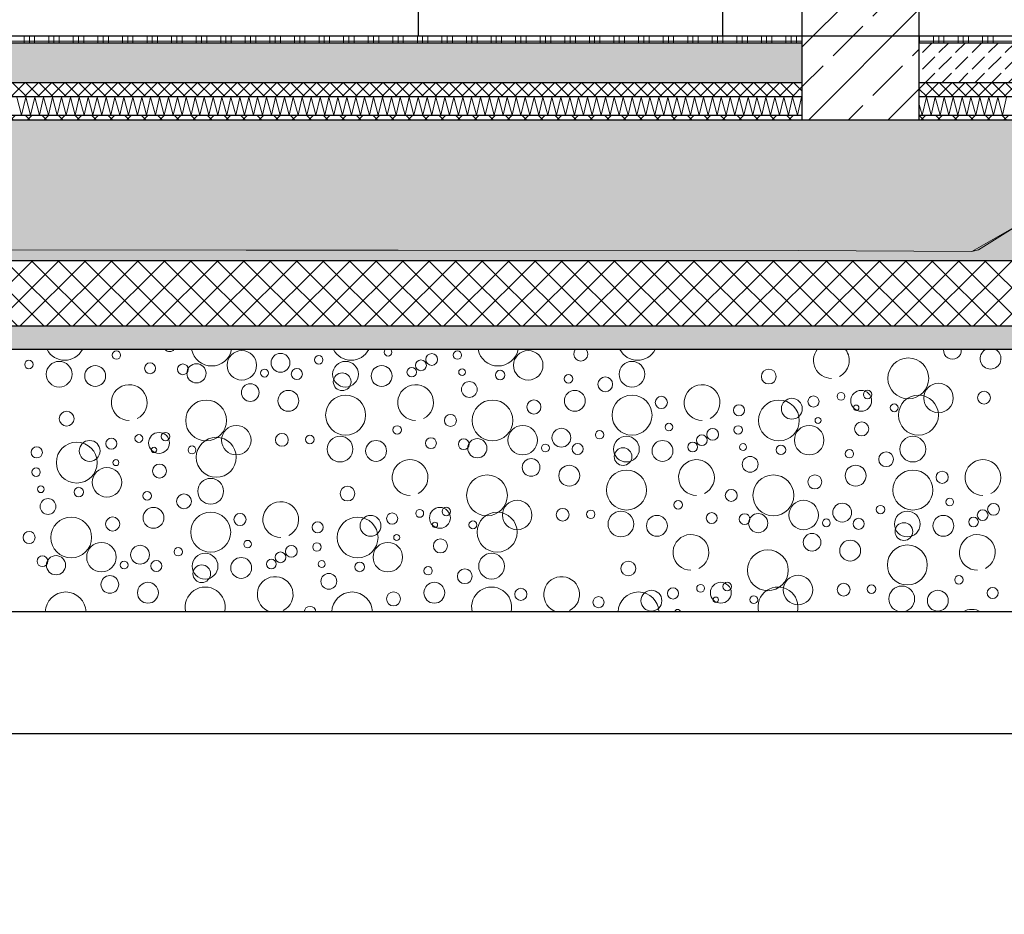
# Model space of a CAD drawing. Header units: metres. Extents: x -12 to 62.3, y -22.2 to 2.8.
# Tile 18 of 214: x 10.7 to 12.8, y -12.1 to -10.1. Entities that reach past the tile are written whole.
import ezdxf

# ---------------------------------------------------------------- set-up
doc = ezdxf.new("R2010")
doc.units = ezdxf.units.M
doc.header["$LTSCALE"] = 20
doc.header["$MEASUREMENT"] = 0
doc.linetypes.add('Strichlinie', pattern=[0.2, 0.15, -0.05])
doc.linetypes.add('Strichlinie_ lang', pattern=[0.529167, 0.3175, -0.211667])
doc.layers.get('0').update_dxf_attribs({"color": 8, "lineweight": 9})
doc.layers.get('Defpoints').update_dxf_attribs({"color": 8, "lineweight": 9})
for name, color, linetype in [('Neubau__ GHIW - druckfeste Dämmung u BP', 8, 'Continuous'), ('Neubau_A - Bodenaustausch', 8, 'Continuous'), ('Neubau_A - Sauberkeitsschicht', 8, 'Continuous'), ('Neubau_A-Bodenplatte', 8, 'Continuous'), ('Neubau_A-STB Wände', 8, 'Continuous'), ('Neubau_A-TB Wände', 8, 'Continuous'), ('Neubau_B-Bodenaufbau', 8, 'Continuous'), ('Neubau_T-Bemaßung', 8, 'Continuous')]:
    doc.layers.add(name, color=color, linetype=linetype)
doc.layers.add('S-Linien _ Schraffuren.2D', color=8, linetype='Continuous', lineweight=9)
doc.styles.add('ERSTELLTER_STIL_2', font='arial.ttf')
doc.dimstyles.new('ERSTELLTER_STIL__1', dxfattribs={"dimtxt": 0.0875, "dimasz": 0.059375, "dimexe": 0.18, "dimexo": 0.0625, "dimgap": 0, "dimtad": 1, "dimzin": 0, "dimdsep": 46, "dimtxsty": 'ERSTELLTER_STIL_2', "dimblk": 'ARROWHEAD_6', "dimblk1": 'ARROWHEAD_6', "dimblk2": 'ARROWHEAD_6', "dimcen": 0.09, "dimclrd": 7, "dimclre": 7, "dimclrt": 7, "dimazin": 0, "dimtfac": 1, "dimtdec": 4, "dimtmove": 0, "dimatfit": 3, "dimfxl": 1, "dimtolj": 1, "dimtzin": 0, "dimarcsym": 0})
pattern_1 = [(45, (2952.9134, -10.175), (-0.0848528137, 0.0848528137), []), (45, (2952.87097, -10.13257), (-0.0848528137, 0.0848528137), [0.09, -0.03])]
pattern_2 = [(45, (2952.9134, -10.175), (-0.01767766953, 0.01767766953), []), (135, (2952.9134, -10.175), (0.01767766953, 0.01767766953), [])]
pattern_3 = [(45, (2952.9134, -10.175), (-0.0353553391, 0.0353553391), [0.0375, -0.0125]), (45, (2952.9134, -10.139645), (-0.0353553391, 0.0353553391), [0.0375, -0.0125])]
pattern_4 = [(45, (2952.9134, -10.175), (-0.01414213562, 0.01414213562), []), (135, (2952.9134, -10.175), (0.01414213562, 0.01414213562), [])]

# ---------------------------------------------------------------- blocks, each defined once
blk = doc.blocks.new('*X380', base_point=(-18420.1572, 0))
at = {"layer": 'Neubau_A - Bodenaustausch', "color": 253, "linetype": 'Continuous', "lineweight": 9, "true_color": 0x9f9f9f}
for centre, radius in [((-21362.1352, -0.6816), 0.00908), ((-21361.8671, -0.7034), 0.0315), ((-21361.4067, -0.6816), 0.00908), ((-21361.2553, -0.7034), 0.0315), ((-21362.3219, -0.7018), 0.00908), ((-21361.7846, -0.6981), 0.0201), ((-21361.7029, -0.6917), 0.00908), ((-21361.4845, -0.7036), 0.0115), ((-21361.4614, -0.691), 0.0126), ((-21360.4434, -0.7313), 0.0436), ((-21362.2574, -0.7225), 0.0275), ((-21362.1804, -0.7263), 0.0223), ((-21362.0632, -0.7098), 0.0117), ((-21361.9931, -0.712), 0.0115), ((-21361.9641, -0.7206), 0.0205), ((-21361.8186, -0.7201), 0.00837), ((-21361.7496, -0.7221), 0.0118), ((-21361.6456, -0.7225), 0.0275), ((-21361.5685, -0.7263), 0.0223), ((-21361.5041, -0.7181), 0.0103), ((-21361.3965, -0.7181), 0.00732), ((-21361.3154, -0.7242), 0.0101), ((-21361.0337, -0.7225), 0.0275), ((-21360.7414, -0.7275), 0.0158), ((-21361.6528, -0.7386), 0.0189), ((-21361.1693, -0.7323), 0.00908), ((-21361.0908, -0.7441), 0.0158), ((-21361.8491, -0.7616), 0.0189), ((-21361.7677, -0.7793), 0.0223), ((-21361.3812, -0.755), 0.0169), ((-21361.1559, -0.7793), 0.0223), ((-21360.544, -0.7793), 0.0223), ((-21360.5303, -0.7658), 0.00908), ((-21360.379, -0.7734), 0.0315), ((-21361.9434, -0.8213), 0.0436), ((-21361.6455, -0.8099), 0.0427), ((-21361.3316, -0.8213), 0.0436), ((-21361.2431, -0.7925), 0.015), ((-21361.0336, -0.8099), 0.0427), ((-21360.971, -0.7827), 0.013), ((-21360.7198, -0.8213), 0.0436), ((-21360.6922, -0.7963), 0.0223), ((-21360.646, -0.7808), 0.0119), ((-21360.5871, -0.7698), 0.00837), ((-21360.4218, -0.8099), 0.0427), ((-21360.2816, -0.7727), 0.0137), ((-21360.8052, -0.7995), 0.0119), ((-21360.5547, -0.7942), 0.00574), ((-21360.4735, -0.7942), 0.00837), ((-21362.2414, -0.8175), 0.0158), ((-21361.4215, -0.8213), 0.0128), ((-21360.6362, -0.8213), 0.00642), ((-21361.879, -0.8634), 0.0315), ((-21361.5352, -0.8416), 0.00908), ((-21361.2671, -0.8634), 0.0315), ((-21361.1846, -0.8581), 0.0201), ((-21360.9548, -0.8355), 0.00812), ((-21360.8614, -0.851), 0.0126), ((-21360.8067, -0.8416), 0.00908), ((-21360.6553, -0.8634), 0.0315), ((-21360.543, -0.8393), 0.015), ((-21362.146, -0.8708), 0.0119), ((-21362.0871, -0.8598), 0.00837), ((-21362.044, -0.8693), 0.0223), ((-21362.0303, -0.8558), 0.00908), ((-21361.9218, -0.8999), 0.0427), ((-21361.7816, -0.8627), 0.0137), ((-21361.7219, -0.8618), 0.00908), ((-21361.6574, -0.8825), 0.0275), ((-21361.4632, -0.8698), 0.0117), ((-21361.3931, -0.872), 0.0115), ((-21361.3641, -0.8806), 0.0205), ((-21361.1029, -0.8517), 0.00908), ((-21361.0456, -0.8825), 0.0275), ((-21360.8845, -0.8636), 0.0115), ((-21360.4337, -0.8825), 0.0275), ((-21362.3052, -0.8895), 0.0119), ((-21362.2198, -0.9113), 0.0436), ((-21362.1922, -0.8863), 0.0223), ((-21362.0547, -0.8842), 0.00574), ((-21361.9735, -0.8842), 0.00837), ((-21361.5804, -0.8863), 0.0223), ((-21361.2186, -0.8801), 0.00837), ((-21361.1496, -0.8821), 0.0118), ((-21361.0528, -0.8986), 0.0189), ((-21360.9685, -0.8863), 0.0223), ((-21360.9041, -0.8781), 0.0103), ((-21360.7965, -0.8781), 0.00732), ((-21360.7154, -0.8842), 0.0101), ((-21360.5693, -0.8923), 0.00908), ((-21361.2491, -0.9216), 0.0189), ((-21360.7812, -0.915), 0.0169), ((-21360.4908, -0.9041), 0.0158), ((-21362.3067, -0.9316), 0.00908), ((-21362.1553, -0.9534), 0.0315), ((-21362.1362, -0.9113), 0.00642), ((-21362.043, -0.9293), 0.015), ((-21361.1677, -0.9393), 0.0223), ((-21360.5559, -0.9393), 0.0223), ((-21361.9337, -0.9725), 0.0275), ((-21361.3434, -0.9813), 0.0436), ((-21361.0455, -0.9699), 0.0427), ((-21360.7316, -0.9813), 0.0436), ((-21360.6431, -0.9525), 0.015), ((-21360.4336, -0.9699), 0.0427), ((-21360.371, -0.9427), 0.013), ((-21362.2965, -0.9681), 0.00732), ((-21362.2154, -0.9742), 0.0101), ((-21361.6414, -0.9775), 0.0158), ((-21362.2812, -1.005), 0.0169), ((-21362.0693, -0.9823), 0.00908), ((-21361.9908, -0.9941), 0.0158), ((-21360.8215, -0.9813), 0.0128), ((-21360.3548, -0.9955), 0.00812), ((-21362.0559, -1.0293), 0.0223), ((-21361.444, -1.0293), 0.0223), ((-21361.4303, -1.0158), 0.00908), ((-21361.279, -1.0234), 0.0315), ((-21361.1816, -1.0227), 0.0137), ((-21360.9352, -1.0016), 0.00908), ((-21360.6671, -1.0234), 0.0315), ((-21360.5846, -1.0181), 0.0201), ((-21360.5029, -1.0117), 0.00908), ((-21360.2614, -1.011), 0.0126), ((-21362.2316, -1.0713), 0.0436), ((-21362.1431, -1.0425), 0.015), ((-21361.9336, -1.0599), 0.0427), ((-21361.871, -1.0327), 0.013), ((-21361.6198, -1.0713), 0.0436), ((-21361.5922, -1.0463), 0.0223), ((-21361.546, -1.0308), 0.0119), ((-21361.4871, -1.0198), 0.00837), ((-21361.3218, -1.0599), 0.0427), ((-21361.1219, -1.0218), 0.00908), ((-21361.0574, -1.0425), 0.0275), ((-21360.9804, -1.0463), 0.0223), ((-21360.8632, -1.0298), 0.0117), ((-21360.7931, -1.032), 0.0115), ((-21360.7641, -1.0406), 0.0205), ((-21360.5496, -1.0421), 0.0118), ((-21360.4456, -1.0425), 0.0275), ((-21360.3685, -1.0463), 0.0223), ((-21360.3041, -1.0381), 0.0103), ((-21360.2845, -1.0236), 0.0115), ((-21361.7052, -1.0495), 0.0119), ((-21361.4547, -1.0442), 0.00574), ((-21361.3735, -1.0442), 0.00837), ((-21360.6186, -1.0401), 0.00837), ((-21360.4528, -1.0586), 0.0189), ((-21362.3215, -1.0713), 0.0128), ((-21361.5362, -1.0713), 0.00642), ((-21360.6491, -1.0816), 0.0189), ((-21362.1671, -1.1134), 0.0315), ((-21362.0846, -1.1081), 0.0201), ((-21362.0029, -1.1017), 0.00908), ((-21361.8548, -1.0855), 0.00812), ((-21361.7614, -1.101), 0.0126), ((-21361.7067, -1.0916), 0.00908), ((-21361.5553, -1.1134), 0.0315), ((-21361.443, -1.0893), 0.015), ((-21360.5677, -1.0993), 0.0223), ((-21360.4455, -1.1299), 0.0427), ((-21362.2931, -1.122), 0.0115), ((-21362.2641, -1.1306), 0.0205), ((-21361.9456, -1.1325), 0.0275), ((-21361.8685, -1.1363), 0.0223), ((-21361.7845, -1.1136), 0.0115), ((-21361.3337, -1.1325), 0.0275), ((-21360.7434, -1.1413), 0.0436), ((-21362.1186, -1.1301), 0.00837), ((-21362.0496, -1.1321), 0.0118), ((-21361.9528, -1.1486), 0.0189), ((-21361.8041, -1.1281), 0.0103), ((-21361.6965, -1.1281), 0.00732), ((-21361.6154, -1.1342), 0.0101), ((-21361.4693, -1.1423), 0.00908), ((-21361.0414, -1.1375), 0.0158), ((-21362.1491, -1.1716), 0.0189), ((-21361.6812, -1.165), 0.0169), ((-21361.3908, -1.1541), 0.0158), ((-21360.679, -1.1834), 0.0315), ((-21360.3352, -1.1616), 0.00908), ((-21362.0677, -1.1893), 0.0223), ((-21361.4559, -1.1893), 0.0223), ((-21360.8871, -1.1798), 0.00837), ((-21360.844, -1.1893), 0.0223), ((-21360.8303, -1.1758), 0.00908), ((-21360.5816, -1.1827), 0.0137), ((-21360.5219, -1.1818), 0.00908), ((-21360.4574, -1.2025), 0.0275), ((-21361.5431, -1.2025), 0.015), ((-21361.271, -1.1927), 0.013), ((-21361.1052, -1.2095), 0.0119), ((-21360.9922, -1.2063), 0.0223), ((-21360.946, -1.1908), 0.0119), ((-21360.8547, -1.2042), 0.00574), ((-21360.7735, -1.2042), 0.00837), ((-21360.3804, -1.2063), 0.0223), ((-21360.2632, -1.1898), 0.0117)]:
    blk.add_circle(centre, radius, dxfattribs=at)
for centre, radius, start, end in [((-21362.2455, -0.6499), 0.0427, 208.1183, 331.8817), ((-21362.0215, -0.6613), 0.0128, 222.9281, 317.0719), ((-21361.9316, -0.6613), 0.0436, 191.4798, 348.5202), ((-21361.6336, -0.6499), 0.0427, 208.1183, 331.8817), ((-21361.5548, -0.6755), 0.00812, 137.6919, 42.3081), ((-21361.3198, -0.6613), 0.0436, 191.4798, 348.5202), ((-21361.143, -0.6793), 0.015, 141.5317, 38.4683), ((-21361.0218, -0.6499), 0.0427, 208.1183, 331.8817), ((-21360.6077, -0.6931), 0.0382, 142.7357, 270), ((-21360.6077, -0.6931), 0.0382, 296.5651, 37.2643), ((-21360.3491, -0.6716), 0.0189, 175.0502, 4.9498), ((-21360.2677, -0.6893), 0.0223, 119.8983, 60.1017), ((-21362.1077, -0.7831), 0.0382, 296.5651, 270), ((-21361.4959, -0.7831), 0.0382, 296.5651, 270), ((-21360.884, -0.7831), 0.0382, 296.5651, 270), ((-21361.5077, -0.9431), 0.0382, 296.5651, 270), ((-21360.8959, -0.9431), 0.0382, 296.5651, 270), ((-21360.284, -0.9431), 0.0382, 296.5651, 270), ((-21361.784, -1.0331), 0.0382, 296.5651, 270), ((-21360.9077, -1.1031), 0.0382, 296.5651, 270), ((-21360.2959, -1.1031), 0.0382, 296.5651, 270), ((-21361.7959, -1.1931), 0.0382, 296.5651, 254.8298), ((-21361.184, -1.1931), 0.0382, 296.5651, 254.8298), ((-21361.9455, -1.2199), 0.0427, 346.281, 193.719), ((-21361.3336, -1.2199), 0.0427, 346.281, 193.719), ((-21360.7218, -1.2199), 0.0427, 346.281, 193.719), ((-21362.2434, -1.2313), 0.0436, 1.7514, 178.2486), ((-21361.6316, -1.2313), 0.0436, 1.7514, 178.2486), ((-21361.0198, -1.2313), 0.0436, 1.7514, 178.2486), ((-21361.7215, -1.2313), 0.0128, 5.6283, 174.3717), ((-21360.9362, -1.2313), 0.00642, 11.3118, 168.6882), ((-21360.3077, -1.2631), 0.0382, 60.1419, 119.8581)]:
    blk.add_arc(centre, radius, start, end, dxfattribs=at)
blk = doc.blocks.new('ARROWHEAD_6')
at = {"color": 0, "linetype": 'Continuous', "lineweight": 0}
for p, q in [((-0.5, -0.5), (0.5, 0.5)), ((0, 0), (-1, 0))]:
    blk.add_line(p, q, dxfattribs=at)
blk = doc.blocks.new('*D503')
at = {"layer": 'Defpoints', "color": 0, "linetype": 'Continuous', "transparency": 16777216}
for p in [(2.6448, -10.355), (45.53, -10.355), (7.125, -10.655)]:
    blk.add_point(p, dxfattribs=at)
at = {"layer": 'Neubau_T-Bemaßung', "linetype": 'Continuous', "lineweight": -2, "transparency": 16777216}
for p, q in [((2.6448, -10.2956), (2.6448, -10.2363)), ((45.4675, -10.355), (2.4648, -10.355)), ((2.6448, -10.355), (2.6448, -10.3917)), ((2.6448, -10.655), (2.6448, -10.6186)), ((7.0625, -10.655), (2.4648, -10.655)), ((2.6448, -10.7144), (2.6448, -10.7738))]:
    blk.add_line(p, q, dxfattribs=at)
at = {"layer": 'Neubau_T-Bemaßung', "linetype": 'Continuous', "lineweight": -2, "transparency": 16777216, "xscale": 0.059375, "yscale": 0.059375, "zscale": 0.059375}
for p, rotation in [((2.6448, -10.355), 270), ((2.6448, -10.655), 90)]:
    blk.add_blockref('ARROWHEAD_6', p, dxfattribs=dict(at, rotation=rotation))
at = {"layer": 'Neubau_T-Bemaßung', "linetype": 'Continuous', "transparency": 16777216, "insert": (2.6448, -10.5051), "char_height": 0.0875, "attachment_point": 5, "rotation": 90, "style": 'ERSTELLTER_STIL_2'}
blk.add_mtext('\\A1;0.30', dxfattribs=at)
blk = doc.blocks.new('*D504')
at = {"layer": 'Defpoints', "color": 0, "linetype": 'Continuous', "transparency": 16777216}
for p in [(2.5311, -10.175), (55.892, -10.175), (45.53, -10.355)]:
    blk.add_point(p, dxfattribs=at)
at = {"layer": 'Neubau_T-Bemaßung', "linetype": 'Continuous', "lineweight": -2, "transparency": 16777216}
for p, q in [((2.5311, -10.175), (2.5311, -10.0772)), ((55.8295, -10.175), (2.3511, -10.175)), ((2.5311, -10.2956), (2.5311, -10.2344)), ((45.4675, -10.355), (2.3511, -10.355))]:
    blk.add_line(p, q, dxfattribs=at)
at = {"layer": 'Neubau_T-Bemaßung', "linetype": 'Continuous', "lineweight": -2, "transparency": 16777216, "xscale": 0.059375, "yscale": 0.059375, "zscale": 0.059375}
for p, rotation in [((2.5311, -10.175), 90), ((2.5311, -10.355), 270)]:
    blk.add_blockref('ARROWHEAD_6', p, dxfattribs=dict(at, rotation=rotation))
at = {"layer": 'Neubau_T-Bemaßung', "linetype": 'Continuous', "transparency": 16777216, "insert": (2.6448, -10.0772), "char_height": 0.0875, "attachment_point": 5, "rotation": 90, "style": 'ERSTELLTER_STIL_2'}
blk.add_mtext('\\A1;0.18', dxfattribs=at)
blk = doc.blocks.new('*D505')
at = {"layer": 'Defpoints', "color": 0, "linetype": 'Continuous', "transparency": 16777216}
for p in [(2.6448, -7.175), (42.69, -7.175), (55.892, -10.175)]:
    blk.add_point(p, dxfattribs=at)
at = {"layer": 'Neubau_T-Bemaßung', "linetype": 'Continuous', "lineweight": -2, "transparency": 16777216}
for p, q in [((42.6275, -7.175), (2.4648, -7.175)), ((2.6448, -7.2344), (2.6448, -8.565)), ((2.6448, -10.1156), (2.6448, -8.792)), ((55.8295, -10.175), (2.4648, -10.175))]:
    blk.add_line(p, q, dxfattribs=at)
at = {"layer": 'Neubau_T-Bemaßung', "linetype": 'Continuous', "lineweight": -2, "transparency": 16777216, "xscale": 0.059375, "yscale": 0.059375, "zscale": 0.059375}
for p, rotation in [((2.6448, -7.175), 90), ((2.6448, -10.175), 270)]:
    blk.add_blockref('ARROWHEAD_6', p, dxfattribs=dict(at, rotation=rotation))
at = {"layer": 'Neubau_T-Bemaßung', "linetype": 'Continuous', "transparency": 16777216, "insert": (2.6448, -8.6785), "char_height": 0.0875, "attachment_point": 5, "rotation": 90, "style": 'ERSTELLTER_STIL_2'}
blk.add_mtext('\\A1;3.00', dxfattribs=at)
blk = doc.blocks.new('*D444')
at = {"layer": 'Defpoints', "color": 0, "linetype": 'Continuous', "transparency": 16777216}
for p in [(2.9948, -10.355), (45.53, -10.355), (3.1774, -10.655)]:
    blk.add_point(p, dxfattribs=at)
at = {"layer": 'Neubau_T-Bemaßung', "linetype": 'Continuous', "lineweight": -2, "transparency": 16777216}
for p, q in [((2.9948, -10.2956), (2.9948, -10.2363)), ((45.4675, -10.355), (2.8148, -10.355)), ((2.9948, -10.355), (2.9948, -10.3917)), ((2.9948, -10.655), (2.9948, -10.6186)), ((3.1149, -10.655), (2.8148, -10.655)), ((2.9948, -10.7144), (2.9948, -10.7738))]:
    blk.add_line(p, q, dxfattribs=at)
at = {"layer": 'Neubau_T-Bemaßung', "linetype": 'Continuous', "lineweight": -2, "transparency": 16777216, "xscale": 0.059375, "yscale": 0.059375, "zscale": 0.059375}
for p, rotation in [((2.9948, -10.355), 270), ((2.9948, -10.655), 90)]:
    blk.add_blockref('ARROWHEAD_6', p, dxfattribs=dict(at, rotation=rotation))
at = {"layer": 'Neubau_T-Bemaßung', "linetype": 'Continuous', "transparency": 16777216, "insert": (2.9948, -10.5051), "char_height": 0.0875, "attachment_point": 5, "rotation": 90, "style": 'ERSTELLTER_STIL_2'}
blk.add_mtext('\\A1;0.30', dxfattribs=at)
blk = doc.blocks.new('*D445')
at = {"layer": 'Defpoints', "color": 0, "linetype": 'Continuous', "transparency": 16777216}
for p in [(2.9948, -6.495), (22.615, -6.495), (45.53, -10.355)]:
    blk.add_point(p, dxfattribs=at)
at = {"layer": 'Neubau_T-Bemaßung', "linetype": 'Continuous', "lineweight": -2, "transparency": 16777216}
for p, q in [((22.5525, -6.495), (2.8148, -6.495)), ((2.9948, -6.5544), (2.9948, -8.3149)), ((2.9948, -10.2956), (2.9948, -8.5421)), ((45.4675, -10.355), (2.8148, -10.355))]:
    blk.add_line(p, q, dxfattribs=at)
at = {"layer": 'Neubau_T-Bemaßung', "linetype": 'Continuous', "lineweight": -2, "transparency": 16777216, "xscale": 0.059375, "yscale": 0.059375, "zscale": 0.059375}
for p, rotation in [((2.9948, -6.495), 90), ((2.9948, -10.355), 270)]:
    blk.add_blockref('ARROWHEAD_6', p, dxfattribs=dict(at, rotation=rotation))
at = {"layer": 'Neubau_T-Bemaßung', "linetype": 'Continuous', "transparency": 16777216, "insert": (2.9948, -8.4285), "char_height": 0.0875, "attachment_point": 5, "rotation": 90, "style": 'ERSTELLTER_STIL_2'}
blk.add_mtext('\\A1;3.86', dxfattribs=at)
blk = doc.blocks.new('*D415')
at = {"layer": 'Defpoints', "color": 0, "linetype": 'Continuous', "transparency": 16777216}
for p in [(8.8736, -10.355), (45.53, -10.355), (0.2, -10.655)]:
    blk.add_point(p, dxfattribs=at)
at = {"layer": 'Neubau_T-Bemaßung', "linetype": 'Continuous', "lineweight": -2, "transparency": 16777216}
for p, q in [((45.4675, -10.355), (8.6936, -10.355)), ((8.8736, -10.4144), (8.8736, -10.5956)), ((0.2625, -10.655), (9.0536, -10.655)), ((8.8736, -10.655), (8.8736, -10.7531))]:
    blk.add_line(p, q, dxfattribs=at)
at = {"layer": 'Neubau_T-Bemaßung', "linetype": 'Continuous', "lineweight": -2, "transparency": 16777216, "xscale": 0.059375, "yscale": 0.059375, "zscale": 0.059375}
for p, rotation in [((8.8736, -10.355), 90), ((8.8736, -10.655), 270)]:
    blk.add_blockref('ARROWHEAD_6', p, dxfattribs=dict(at, rotation=rotation))
at = {"layer": 'Neubau_T-Bemaßung', "linetype": 'Continuous', "transparency": 16777216, "insert": (8.7601, -10.7531), "char_height": 0.0875, "attachment_point": 5, "rotation": 90, "style": 'ERSTELLTER_STIL_2'}
blk.add_mtext('\\A1;0.30', dxfattribs=at)
blk = doc.blocks.new('*D416')
at = {"layer": 'Defpoints', "color": 0, "linetype": 'Continuous', "transparency": 16777216}
for p in [(8.8739, -10.175), (55.892, -10.175), (45.53, -10.355)]:
    blk.add_point(p, dxfattribs=at)
at = {"layer": 'Neubau_T-Bemaßung', "linetype": 'Continuous', "lineweight": -2, "transparency": 16777216}
for p, q in [((55.8295, -10.175), (8.6939, -10.175)), ((8.8739, -10.2344), (8.8739, -10.2956)), ((45.4675, -10.355), (8.6939, -10.355)), ((8.8739, -10.355), (8.8739, -10.4531))]:
    blk.add_line(p, q, dxfattribs=at)
at = {"layer": 'Neubau_T-Bemaßung', "linetype": 'Continuous', "lineweight": -2, "transparency": 16777216, "xscale": 0.059375, "yscale": 0.059375, "zscale": 0.059375}
for p, rotation in [((8.8739, -10.175), 90), ((8.8739, -10.355), 270)]:
    blk.add_blockref('ARROWHEAD_6', p, dxfattribs=dict(at, rotation=rotation))
at = {"layer": 'Neubau_T-Bemaßung', "linetype": 'Continuous', "transparency": 16777216, "insert": (8.7601, -10.4531), "char_height": 0.0875, "attachment_point": 5, "rotation": 90, "style": 'ERSTELLTER_STIL_2'}
blk.add_mtext('\\A1;0.18', dxfattribs=at)
blk = doc.blocks.new('*D417')
at = {"layer": 'Defpoints', "color": 0, "linetype": 'Continuous', "transparency": 16777216}
for p in [(8.7601, -6.825), (8.9865, -6.825), (55.892, -10.175)]:
    blk.add_point(p, dxfattribs=at)
at = {"layer": 'Neubau_T-Bemaßung', "linetype": 'Continuous', "lineweight": -2, "transparency": 16777216}
for p, q in [((8.924, -6.825), (8.5801, -6.825)), ((8.7601, -6.8844), (8.7601, -8.4563)), ((8.7601, -10.1156), (8.7601, -8.6842)), ((55.8295, -10.175), (8.5801, -10.175))]:
    blk.add_line(p, q, dxfattribs=at)
at = {"layer": 'Neubau_T-Bemaßung', "linetype": 'Continuous', "lineweight": -2, "transparency": 16777216, "xscale": 0.059375, "yscale": 0.059375, "zscale": 0.059375}
for p, rotation in [((8.7601, -6.825), 90), ((8.7601, -10.175), 270)]:
    blk.add_blockref('ARROWHEAD_6', p, dxfattribs=dict(at, rotation=rotation))
at = {"layer": 'Neubau_T-Bemaßung', "linetype": 'Continuous', "transparency": 16777216, "insert": (8.7601, -8.5702), "char_height": 0.0875, "attachment_point": 5, "rotation": 90, "style": 'ERSTELLTER_STIL_2'}
blk.add_mtext('\\A1;3.35', dxfattribs=at)
blk = doc.blocks.new('*D428')
at = {"layer": 'Defpoints', "color": 0, "linetype": 'Continuous', "transparency": 16777216}
for p in [(9.1101, -10.355), (45.53, -10.355), (3.1774, -10.655)]:
    blk.add_point(p, dxfattribs=at)
at = {"layer": 'Neubau_T-Bemaßung', "linetype": 'Continuous', "lineweight": -2, "transparency": 16777216}
for p, q in [((9.1101, -10.2956), (9.1101, -10.2363)), ((45.4675, -10.355), (8.9301, -10.355)), ((9.1101, -10.355), (9.1101, -10.3917)), ((9.1101, -10.655), (9.1101, -10.6186)), ((3.2399, -10.655), (9.2901, -10.655)), ((9.1101, -10.7144), (9.1101, -10.7738))]:
    blk.add_line(p, q, dxfattribs=at)
at = {"layer": 'Neubau_T-Bemaßung', "linetype": 'Continuous', "lineweight": -2, "transparency": 16777216, "xscale": 0.059375, "yscale": 0.059375, "zscale": 0.059375}
for p, rotation in [((9.1101, -10.355), 270), ((9.1101, -10.655), 90)]:
    blk.add_blockref('ARROWHEAD_6', p, dxfattribs=dict(at, rotation=rotation))
at = {"layer": 'Neubau_T-Bemaßung', "linetype": 'Continuous', "transparency": 16777216, "insert": (9.1101, -10.5051), "char_height": 0.0875, "attachment_point": 5, "rotation": 90, "style": 'ERSTELLTER_STIL_2'}
blk.add_mtext('\\A1;0.30', dxfattribs=at)
blk = doc.blocks.new('*D429')
at = {"layer": 'Defpoints', "color": 0, "linetype": 'Continuous', "transparency": 16777216}
for p in [(9.1101, -6.495), (22.615, -6.495), (45.53, -10.355)]:
    blk.add_point(p, dxfattribs=at)
at = {"layer": 'Neubau_T-Bemaßung', "linetype": 'Continuous', "lineweight": -2, "transparency": 16777216}
for p, q in [((22.5525, -6.495), (8.9301, -6.495)), ((9.1101, -6.5544), (9.1101, -8.3149)), ((9.1101, -10.2956), (9.1101, -8.5421)), ((45.4675, -10.355), (8.9301, -10.355))]:
    blk.add_line(p, q, dxfattribs=at)
at = {"layer": 'Neubau_T-Bemaßung', "linetype": 'Continuous', "lineweight": -2, "transparency": 16777216, "xscale": 0.059375, "yscale": 0.059375, "zscale": 0.059375}
for p, rotation in [((9.1101, -6.495), 90), ((9.1101, -10.355), 270)]:
    blk.add_blockref('ARROWHEAD_6', p, dxfattribs=dict(at, rotation=rotation))
at = {"layer": 'Neubau_T-Bemaßung', "linetype": 'Continuous', "transparency": 16777216, "insert": (9.1101, -8.4285), "char_height": 0.0875, "attachment_point": 5, "rotation": 90, "style": 'ERSTELLTER_STIL_2'}
blk.add_mtext('\\A1;3.86', dxfattribs=at)

msp = doc.modelspace()

# ---------------------------------------------------------------- hatches: boundary and pattern name
at = {"layer": 'Neubau__ GHIW - druckfeste Dämmung u BP', "linetype": 'Continuous'}
h = msp.add_hatch(dxfattribs=at)
h.set_pattern_fill('DÄMMUNG__HART_1_0001', color=256, style=0, pattern_type=2)
h.set_pattern_definition([(45, (2952.9134, -10.175), (-0.02828427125, 0.02828427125), []), (135, (2952.9134, -10.175), (0.02828427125, 0.02828427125), [])])
h.paths.add_polyline_path([(0.2, -10.655), (0.2, -10.795), (14.55, -10.795), (14.55, -10.655)])
at = {"layer": 'Neubau_A - Sauberkeitsschicht', "linetype": 'Continuous'}
h = msp.add_hatch(dxfattribs=at)
h.set_pattern_fill('BETON__UNBEWEHRT_0001', color=256, style=0, pattern_type=2)
h.set_pattern_definition(pattern_3)
h.paths.add_polyline_path([(0.34, -10.845), (14.39, -10.845), (14.39, -10.795), (0.34, -10.795)])
at = {"layer": 'Neubau_A-Bodenplatte', "linetype": 'Continuous'}
h = msp.add_hatch(dxfattribs=at)
h.set_pattern_fill('BETON__STAHLBETON_0001', color=256, style=0, pattern_type=2)
h.set_pattern_definition(pattern_1)
h.paths.add_polyline_path([(-0.3, -10.355), (-0.3, -10.655), (14.55, -10.655), (14.55, -10.355)])
at = {"layer": 'Neubau_A-STB Wände', "linetype": 'Continuous'}
h = msp.add_hatch(dxfattribs=at)
h.set_pattern_fill('BETON__STAHLBETON_0001', color=256, style=0, pattern_type=2)
h.set_pattern_definition(pattern_1)
h.paths.add_polyline_path([(12.65, -6.495), (12.4, -6.495), (12.4, -10.355), (12.65, -10.355)])
at = {"layer": 'Neubau_B-Bodenaufbau', "linetype": 'Continuous'}
h = msp.add_hatch(dxfattribs=at)
h.set_pattern_fill('BETON__UNBEWEHRT_0001', color=256, style=0, pattern_type=2)
h.set_pattern_definition(pattern_3)
h.paths.add_polyline_path([(7.4, -10.19), (7.4, -10.275), (12.4, -10.275), (12.4, -10.19)])
h = msp.add_hatch(dxfattribs=at)
h.set_pattern_fill('BETON__UNBEWEHRT_0001', color=256, style=0, pattern_type=2)
h.set_pattern_definition(pattern_3)
h.paths.add_polyline_path([(12.65, -10.19), (12.65, -10.275), (15.6, -10.275), (15.6, -10.19)])
h = msp.add_hatch(dxfattribs=at)
h.set_pattern_fill('DÄMMUNG__HART_2_0001', color=256, style=0, pattern_type=2)
h.set_pattern_definition(pattern_4)
h.paths.add_polyline_path([(7.4, -10.275), (7.4, -10.305), (12.4, -10.305), (12.4, -10.275)])
h = msp.add_hatch(dxfattribs=at)
h.set_pattern_fill('DÄMMUNG__HART_2_0001', color=256, style=0, pattern_type=2)
h.set_pattern_definition(pattern_4)
h.paths.add_polyline_path([(12.65, -10.305), (15.6, -10.305), (15.6, -10.275), (12.65, -10.275)])
h = msp.add_hatch(dxfattribs=at)
h.set_pattern_fill('GUßASPHALT_0001', color=256, style=0, pattern_type=2)
h.set_pattern_definition(pattern_2)
h.paths.add_polyline_path([(7.4, -10.355), (12.4, -10.355), (12.4, -10.345), (7.4, -10.345)])
h = msp.add_hatch(dxfattribs=at)
h.set_pattern_fill('GUßASPHALT_0001', color=256, style=0, pattern_type=2)
h.set_pattern_definition(pattern_2)
h.paths.add_polyline_path([(12.65, -10.355), (15.6, -10.355), (15.6, -10.345), (12.65, -10.345)])

# ---------------------------------------------------------------- linework, layer by layer
at = {"layer": 'Neubau__ GHIW - druckfeste Dämmung u BP', "linetype": 'Continuous'}
for p, q in [((14.39, -10.795), (0.34, -10.795)), ((9.2687, -11.665), (14.39, -11.665))]:
    msp.add_line(p, q, dxfattribs=at)
at = {"layer": 'Neubau_A - Bodenaustausch', "linetype": 'Continuous'}
msp.add_line((14.39, -11.405), (0.34, -11.405), dxfattribs=at)
at = {"layer": 'Neubau_A - Sauberkeitsschicht', "linetype": 'Continuous'}
msp.add_line((14.39, -10.845), (0.34, -10.845), dxfattribs=at)
at = {"layer": 'Neubau_A-Bodenplatte', "linetype": 'Continuous'}
for p, q in [((14.55, -10.355), (12.65, -10.355)), ((14.55, -10.655), (0.2, -10.655))]:
    msp.add_line(p, q, dxfattribs=at)
at = {"layer": 'Neubau_A-Bodenplatte', "linetype": 'Continuous', "flags": 128}
msp.add_lwpolyline([(12.4, -10.355), (7.4, -10.355), (7.3875, -10.355), (7.375, -10.355), (7.275, -10.355), (7.2625, -10.355), (7.25, -10.355), (-0.16, -10.355)], dxfattribs=at)
at = {"layer": 'Neubau_A-STB Wände', "linetype": 'Continuous'}
for p, q in [((12.4, -6.495), (12.4, -10.175)), ((12.65, -7.675), (12.65, -10.175))]:
    msp.add_line(p, q, dxfattribs=at)
at = {"layer": 'Neubau_A-STB Wände', "linetype": 'Continuous', "flags": 128}
for points in [[(12.4, -10.175), (12.4, -10.19), (12.4, -10.275), (12.4, -10.305), (12.4, -10.345), (12.4, -10.355)], [(12.65, -10.175), (12.65, -10.19), (12.65, -10.275), (12.65, -10.305), (12.65, -10.345), (12.65, -10.355)]]:
    msp.add_lwpolyline(points, dxfattribs=at)
at = {"layer": 'Neubau_A-TB Wände', "linetype": 'Continuous'}
for p, q in [((12.23, -6.825), (12.23, -10.175)), ((11.58, -7.375), (11.58, -10.175))]:
    msp.add_line(p, q, dxfattribs=at)
at = {"layer": 'Neubau_B-Bodenaufbau', "linetype": 'Continuous'}
for p, q in [((12.4, -10.175), (7.4, -10.175)), ((15.6, -10.175), (12.65, -10.175)), ((12.4, -10.19), (7.4, -10.19)), ((15.6, -10.19), (12.65, -10.19)), ((12.4, -10.275), (7.4, -10.275)), ((15.6, -10.275), (12.65, -10.275)), ((12.4, -10.305), (7.4, -10.305)), ((15.6, -10.305), (12.65, -10.305)), ((12.4, -10.345), (7.4, -10.345)), ((15.6, -10.345), (12.65, -10.345))]:
    msp.add_line(p, q, dxfattribs=at)
at = {"layer": 'Neubau_B-Bodenaufbau', "linetype": 'Continuous', "lineweight": 9}
for p, q in [((10.7384, -10.175), (10.7384, -10.19)), ((10.7496, -10.175), (10.7496, -10.19)), ((10.7609, -10.175), (10.7609, -10.19)), ((10.7909, -10.175), (10.7909, -10.19)), ((10.8021, -10.175), (10.8021, -10.19)), ((10.8134, -10.175), (10.8134, -10.19)), ((10.8434, -10.175), (10.8434, -10.19)), ((10.8546, -10.175), (10.8546, -10.19)), ((10.8659, -10.175), (10.8659, -10.19)), ((10.8959, -10.175), (10.8959, -10.19)), ((10.9071, -10.175), (10.9071, -10.19)), ((10.9184, -10.175), (10.9184, -10.19)), ((10.9484, -10.175), (10.9484, -10.19)), ((10.9596, -10.175), (10.9596, -10.19)), ((10.9709, -10.175), (10.9709, -10.19)), ((11.0009, -10.175), (11.0009, -10.19)), ((11.0121, -10.175), (11.0121, -10.19)), ((11.0234, -10.175), (11.0234, -10.19)), ((11.0534, -10.175), (11.0534, -10.19)), ((11.0646, -10.175), (11.0646, -10.19)), ((11.0759, -10.175), (11.0759, -10.19)), ((11.1059, -10.175), (11.1059, -10.19)), ((11.1171, -10.175), (11.1171, -10.19)), ((11.1284, -10.175), (11.1284, -10.19)), ((11.1584, -10.175), (11.1584, -10.19)), ((11.1696, -10.175), (11.1696, -10.19)), ((11.1809, -10.175), (11.1809, -10.19)), ((11.2109, -10.175), (11.2109, -10.19)), ((11.2221, -10.175), (11.2221, -10.19)), ((11.2334, -10.175), (11.2334, -10.19)), ((11.2634, -10.175), (11.2634, -10.19)), ((11.2746, -10.175), (11.2746, -10.19)), ((11.2859, -10.175), (11.2859, -10.19)), ((11.3159, -10.175), (11.3159, -10.19)), ((11.3271, -10.175), (11.3271, -10.19)), ((11.3384, -10.175), (11.3384, -10.19)), ((11.3684, -10.175), (11.3684, -10.19)), ((11.3796, -10.175), (11.3796, -10.19)), ((11.3909, -10.175), (11.3909, -10.19)), ((11.4209, -10.175), (11.4209, -10.19)), ((11.4321, -10.175), (11.4321, -10.19)), ((11.4434, -10.175), (11.4434, -10.19)), ((11.4734, -10.175), (11.4734, -10.19)), ((11.4846, -10.175), (11.4846, -10.19)), ((11.4959, -10.175), (11.4959, -10.19)), ((11.5259, -10.175), (11.5259, -10.19)), ((11.5371, -10.175), (11.5371, -10.19)), ((11.5484, -10.175), (11.5484, -10.19)), ((11.5784, -10.175), (11.5784, -10.19)), ((11.5896, -10.175), (11.5896, -10.19)), ((11.6009, -10.175), (11.6009, -10.19)), ((11.6309, -10.175), (11.6309, -10.19)), ((11.6421, -10.175), (11.6421, -10.19)), ((11.6534, -10.175), (11.6534, -10.19)), ((11.6834, -10.175), (11.6834, -10.19)), ((11.6946, -10.175), (11.6946, -10.19)), ((11.7059, -10.175), (11.7059, -10.19)), ((11.7359, -10.175), (11.7359, -10.19)), ((11.7471, -10.175), (11.7471, -10.19)), ((11.7584, -10.175), (11.7584, -10.19)), ((11.7884, -10.175), (11.7884, -10.19)), ((11.7996, -10.175), (11.7996, -10.19)), ((11.8109, -10.175), (11.8109, -10.19)), ((11.8409, -10.175), (11.8409, -10.19)), ((11.8521, -10.175), (11.8521, -10.19)), ((11.8634, -10.175), (11.8634, -10.19)), ((11.8934, -10.175), (11.8934, -10.19)), ((11.9046, -10.175), (11.9046, -10.19)), ((11.9159, -10.175), (11.9159, -10.19)), ((11.9459, -10.175), (11.9459, -10.19)), ((11.9571, -10.175), (11.9571, -10.19)), ((11.9684, -10.175), (11.9684, -10.19)), ((11.9984, -10.175), (11.9984, -10.19)), ((12.0096, -10.175), (12.0096, -10.19)), ((12.0209, -10.175), (12.0209, -10.19)), ((12.0509, -10.175), (12.0509, -10.19)), ((12.0621, -10.175), (12.0621, -10.19)), ((12.0734, -10.175), (12.0734, -10.19)), ((12.1034, -10.175), (12.1034, -10.19)), ((12.1146, -10.175), (12.1146, -10.19)), ((12.1259, -10.175), (12.1259, -10.19)), ((12.1559, -10.175), (12.1559, -10.19)), ((12.1671, -10.175), (12.1671, -10.19)), ((12.1784, -10.175), (12.1784, -10.19)), ((12.2084, -10.175), (12.2084, -10.19)), ((12.2196, -10.175), (12.2196, -10.19)), ((12.2309, -10.175), (12.2309, -10.19)), ((12.2609, -10.175), (12.2609, -10.19)), ((12.2721, -10.175), (12.2721, -10.19)), ((12.2834, -10.175), (12.2834, -10.19)), ((12.3134, -10.175), (12.3134, -10.19)), ((12.3246, -10.175), (12.3246, -10.19)), ((12.3359, -10.175), (12.3359, -10.19)), ((12.3659, -10.175), (12.3659, -10.19)), ((12.3771, -10.175), (12.3771, -10.19)), ((12.3884, -10.175), (12.3884, -10.19)), ((12.6509, -10.175), (12.6509, -10.19)), ((12.6809, -10.175), (12.6809, -10.19)), ((12.6921, -10.175), (12.6921, -10.19)), ((12.7034, -10.175), (12.7034, -10.19)), ((12.7334, -10.175), (12.7334, -10.19)), ((12.7446, -10.175), (12.7446, -10.19)), ((12.7559, -10.175), (12.7559, -10.19)), ((12.7859, -10.175), (12.7859, -10.19)), ((12.7971, -10.175), (12.7971, -10.19)), ((12.8084, -10.175), (12.8084, -10.19)), ((10.7084, -10.1862), (10.7609, -10.1862)), ((10.7609, -10.1862), (10.8134, -10.1862)), ((10.8134, -10.1862), (10.8659, -10.1862)), ((10.8659, -10.1862), (10.9184, -10.1862)), ((10.9184, -10.1862), (10.9709, -10.1862)), ((10.9709, -10.1862), (11.0234, -10.1862)), ((11.0234, -10.1862), (11.0759, -10.1862)), ((11.0759, -10.1862), (11.1284, -10.1862)), ((11.1284, -10.1862), (11.1809, -10.1862)), ((11.1809, -10.1862), (11.2334, -10.1862)), ((11.2334, -10.1862), (11.2859, -10.1862)), ((11.2859, -10.1862), (11.3384, -10.1862)), ((11.3384, -10.1862), (11.3909, -10.1862)), ((11.3909, -10.1862), (11.4434, -10.1862)), ((11.4434, -10.1862), (11.4959, -10.1862)), ((11.4959, -10.1862), (11.5484, -10.1862)), ((11.5484, -10.1862), (11.6009, -10.1862)), ((11.6009, -10.1862), (11.6534, -10.1862)), ((11.6534, -10.1862), (11.7059, -10.1862)), ((11.7059, -10.1862), (11.7584, -10.1862)), ((11.7584, -10.1862), (11.8109, -10.1862)), ((11.8109, -10.1862), (11.8634, -10.1862)), ((11.8634, -10.1862), (11.9159, -10.1862)), ((11.9159, -10.1862), (11.9684, -10.1862)), ((11.9684, -10.1862), (12.0209, -10.1862)), ((12.0209, -10.1862), (12.0734, -10.1862)), ((12.0734, -10.1862), (12.1259, -10.1862)), ((12.1259, -10.1862), (12.1784, -10.1862)), ((12.1784, -10.1862), (12.2309, -10.1862)), ((12.2309, -10.1862), (12.2834, -10.1862)), ((12.2834, -10.1862), (12.3359, -10.1862)), ((12.3359, -10.1862), (12.3884, -10.1862)), ((12.3884, -10.1862), (12.4, -10.1862)), ((12.65, -10.1862), (12.6509, -10.1862)), ((12.6509, -10.1862), (12.7034, -10.1862)), ((12.7034, -10.1862), (12.7559, -10.1862)), ((12.7559, -10.1862), (12.8084, -10.1862)), ((12.8084, -10.1862), (12.8609, -10.1862)), ((10.7229, -10.306), (10.7331, -10.344)), ((10.7331, -10.344), (10.742, -10.306)), ((10.742, -10.306), (10.7522, -10.344)), ((10.7522, -10.344), (10.761, -10.306)), ((10.761, -10.306), (10.7712, -10.344)), ((10.7712, -10.344), (10.7801, -10.306)), ((10.7801, -10.306), (10.7903, -10.344)), ((10.7903, -10.344), (10.7991, -10.306)), ((10.7991, -10.306), (10.8093, -10.344)), ((10.8093, -10.344), (10.8182, -10.306)), ((10.8182, -10.306), (10.8284, -10.344)), ((10.8284, -10.344), (10.8372, -10.306)), ((10.8372, -10.306), (10.8474, -10.344)), ((10.8474, -10.344), (10.8563, -10.306)), ((10.8563, -10.306), (10.8665, -10.344)), ((10.8665, -10.344), (10.8753, -10.306)), ((10.8753, -10.306), (10.8855, -10.344)), ((10.8855, -10.344), (10.8944, -10.306)), ((10.8944, -10.306), (10.9046, -10.344)), ((10.9046, -10.344), (10.9134, -10.306)), ((10.9134, -10.306), (10.9236, -10.344)), ((10.9236, -10.344), (10.9324, -10.306)), ((10.9324, -10.306), (10.9426, -10.344)), ((10.9426, -10.344), (10.9515, -10.306)), ((10.9515, -10.306), (10.9617, -10.344)), ((10.9617, -10.344), (10.9705, -10.306)), ((10.9705, -10.306), (10.9807, -10.344)), ((10.9807, -10.344), (10.9896, -10.306)), ((10.9896, -10.306), (10.9998, -10.344)), ((10.9998, -10.344), (11.0086, -10.306)), ((11.0086, -10.306), (11.0188, -10.344)), ((11.0188, -10.344), (11.0277, -10.306)), ((11.0277, -10.306), (11.0379, -10.344)), ((11.0379, -10.344), (11.0467, -10.306)), ((11.0467, -10.306), (11.0569, -10.344)), ((11.0569, -10.344), (11.0658, -10.306)), ((11.0658, -10.306), (11.076, -10.344)), ((11.076, -10.344), (11.0848, -10.306)), ((11.0848, -10.306), (11.095, -10.344)), ((11.095, -10.344), (11.1039, -10.306)), ((11.1039, -10.306), (11.1141, -10.344)), ((11.1141, -10.344), (11.1229, -10.306)), ((11.1229, -10.306), (11.1331, -10.344)), ((11.1331, -10.344), (11.142, -10.306)), ((11.142, -10.306), (11.1522, -10.344)), ((11.1522, -10.344), (11.161, -10.306)), ((11.161, -10.306), (11.1712, -10.344)), ((11.1712, -10.344), (11.1801, -10.306)), ((11.1801, -10.306), (11.1903, -10.344)), ((11.1903, -10.344), (11.1991, -10.306)), ((11.1991, -10.306), (11.2093, -10.344)), ((11.2093, -10.344), (11.2182, -10.306)), ((11.2182, -10.306), (11.2284, -10.344)), ((11.2284, -10.344), (11.2372, -10.306)), ((11.2372, -10.306), (11.2474, -10.344)), ((11.2474, -10.344), (11.2563, -10.306)), ((11.2563, -10.306), (11.2665, -10.344)), ((11.2665, -10.344), (11.2753, -10.306)), ((11.2753, -10.306), (11.2855, -10.344)), ((11.2855, -10.344), (11.2944, -10.306)), ((11.2944, -10.306), (11.3046, -10.344)), ((11.3046, -10.344), (11.3134, -10.306)), ((11.3134, -10.306), (11.3236, -10.344)), ((11.3236, -10.344), (11.3324, -10.306)), ((11.3324, -10.306), (11.3426, -10.344)), ((11.3426, -10.344), (11.3515, -10.306)), ((11.3515, -10.306), (11.3617, -10.344)), ((11.3617, -10.344), (11.3705, -10.306)), ((11.3705, -10.306), (11.3807, -10.344)), ((11.3807, -10.344), (11.3896, -10.306)), ((11.3896, -10.306), (11.3998, -10.344)), ((11.3998, -10.344), (11.4086, -10.306)), ((11.4086, -10.306), (11.4188, -10.344)), ((11.4188, -10.344), (11.4277, -10.306)), ((11.4277, -10.306), (11.4379, -10.344)), ((11.4379, -10.344), (11.4467, -10.306)), ((11.4467, -10.306), (11.4569, -10.344)), ((11.4569, -10.344), (11.4658, -10.306)), ((11.4658, -10.306), (11.476, -10.344)), ((11.476, -10.344), (11.4848, -10.306)), ((11.4848, -10.306), (11.495, -10.344)), ((11.495, -10.344), (11.5039, -10.306)), ((11.5039, -10.306), (11.5141, -10.344)), ((11.5141, -10.344), (11.5229, -10.306)), ((11.5229, -10.306), (11.5331, -10.344)), ((11.5331, -10.344), (11.542, -10.306)), ((11.542, -10.306), (11.5522, -10.344)), ((11.5522, -10.344), (11.561, -10.306)), ((11.561, -10.306), (11.5712, -10.344)), ((11.5712, -10.344), (11.5801, -10.306)), ((11.5801, -10.306), (11.5903, -10.344)), ((11.5903, -10.344), (11.5991, -10.306)), ((11.5991, -10.306), (11.6093, -10.344)), ((11.6093, -10.344), (11.6182, -10.306)), ((11.6182, -10.306), (11.6284, -10.344)), ((11.6284, -10.344), (11.6372, -10.306)), ((11.6372, -10.306), (11.6474, -10.344)), ((11.6474, -10.344), (11.6563, -10.306)), ((11.6563, -10.306), (11.6665, -10.344)), ((11.6665, -10.344), (11.6753, -10.306)), ((11.6753, -10.306), (11.6855, -10.344)), ((11.6855, -10.344), (11.6944, -10.306)), ((11.6944, -10.306), (11.7046, -10.344)), ((11.7046, -10.344), (11.7134, -10.306)), ((11.7134, -10.306), (11.7236, -10.344)), ((11.7236, -10.344), (11.7324, -10.306)), ((11.7324, -10.306), (11.7426, -10.344)), ((11.7426, -10.344), (11.7515, -10.306)), ((11.7515, -10.306), (11.7617, -10.344)), ((11.7617, -10.344), (11.7705, -10.306)), ((11.7705, -10.306), (11.7807, -10.344)), ((11.7807, -10.344), (11.7896, -10.306)), ((11.7896, -10.306), (11.7998, -10.344)), ((11.7998, -10.344), (11.8086, -10.306)), ((11.8086, -10.306), (11.8188, -10.344)), ((11.8188, -10.344), (11.8277, -10.306)), ((11.8277, -10.306), (11.8379, -10.344)), ((11.8379, -10.344), (11.8467, -10.306)), ((11.8467, -10.306), (11.8569, -10.344)), ((11.8569, -10.344), (11.8658, -10.306)), ((11.8658, -10.306), (11.876, -10.344)), ((11.876, -10.344), (11.8848, -10.306)), ((11.8848, -10.306), (11.895, -10.344)), ((11.895, -10.344), (11.9039, -10.306)), ((11.9039, -10.306), (11.9141, -10.344)), ((11.9141, -10.344), (11.9229, -10.306)), ((11.9229, -10.306), (11.9331, -10.344)), ((11.9331, -10.344), (11.942, -10.306)), ((11.942, -10.306), (11.9522, -10.344)), ((11.9522, -10.344), (11.961, -10.306)), ((11.961, -10.306), (11.9712, -10.344)), ((11.9712, -10.344), (11.9801, -10.306)), ((11.9801, -10.306), (11.9903, -10.344)), ((11.9903, -10.344), (11.9991, -10.306)), ((11.9991, -10.306), (12.0093, -10.344)), ((12.0093, -10.344), (12.0182, -10.306)), ((12.0182, -10.306), (12.0284, -10.344)), ((12.0284, -10.344), (12.0372, -10.306)), ((12.0372, -10.306), (12.0474, -10.344)), ((12.0474, -10.344), (12.0563, -10.306)), ((12.0563, -10.306), (12.0665, -10.344)), ((12.0665, -10.344), (12.0753, -10.306)), ((12.0753, -10.306), (12.0855, -10.344)), ((12.0855, -10.344), (12.0944, -10.306)), ((12.0944, -10.306), (12.1046, -10.344)), ((12.1046, -10.344), (12.1134, -10.306)), ((12.1134, -10.306), (12.1236, -10.344)), ((12.1236, -10.344), (12.1324, -10.306)), ((12.1324, -10.306), (12.1426, -10.344)), ((12.1426, -10.344), (12.1515, -10.306)), ((12.1515, -10.306), (12.1617, -10.344)), ((12.1617, -10.344), (12.1705, -10.306)), ((12.1705, -10.306), (12.1807, -10.344)), ((12.1807, -10.344), (12.1896, -10.306)), ((12.1896, -10.306), (12.1998, -10.344)), ((12.1998, -10.344), (12.2086, -10.306)), ((12.2086, -10.306), (12.2188, -10.344)), ((12.2188, -10.344), (12.2277, -10.306)), ((12.2277, -10.306), (12.2379, -10.344)), ((12.2379, -10.344), (12.2467, -10.306)), ((12.2467, -10.306), (12.2569, -10.344)), ((12.2569, -10.344), (12.2658, -10.306)), ((12.2658, -10.306), (12.276, -10.344)), ((12.276, -10.344), (12.2848, -10.306)), ((12.2848, -10.306), (12.295, -10.344)), ((12.295, -10.344), (12.3039, -10.306)), ((12.3039, -10.306), (12.3141, -10.344)), ((12.3141, -10.344), (12.3229, -10.306)), ((12.3229, -10.306), (12.3331, -10.344)), ((12.3331, -10.344), (12.342, -10.306)), ((12.342, -10.306), (12.3522, -10.344)), ((12.3522, -10.344), (12.361, -10.306)), ((12.361, -10.306), (12.3712, -10.344)), ((12.3712, -10.344), (12.3801, -10.306)), ((12.3801, -10.306), (12.3903, -10.344)), ((12.3903, -10.344), (12.3991, -10.306)), ((12.3991, -10.306), (12.4, -10.3093)), ((12.6569, -10.344), (12.6658, -10.306)), ((12.6658, -10.306), (12.676, -10.344)), ((12.676, -10.344), (12.6848, -10.306)), ((12.6848, -10.306), (12.695, -10.344)), ((12.695, -10.344), (12.7039, -10.306)), ((12.7039, -10.306), (12.7141, -10.344)), ((12.7141, -10.344), (12.7229, -10.306)), ((12.7229, -10.306), (12.7331, -10.344)), ((12.7331, -10.344), (12.742, -10.306)), ((12.742, -10.306), (12.7522, -10.344)), ((12.7522, -10.344), (12.761, -10.306)), ((12.761, -10.306), (12.7712, -10.344)), ((12.7712, -10.344), (12.7801, -10.306)), ((12.7801, -10.306), (12.7903, -10.344)), ((12.7903, -10.344), (12.7991, -10.306)), ((12.7991, -10.306), (12.8093, -10.344)), ((12.8093, -10.344), (12.8182, -10.306)), ((12.8182, -10.306), (12.8284, -10.344)), ((12.8284, -10.344), (12.8372, -10.306)), ((12.65, -10.3182), (12.6569, -10.344))]:
    msp.add_line(p, q, dxfattribs=at)
at = {"layer": 'S-Linien _ Schraffuren.2D', "color": 21, "linetype": 'Strichlinie', "flags": 128}
msp.add_lwpolyline([(54.1607, -11.3054), (52.23, -11.284), (48.5204, -11.243), (46.1146, -11.201), (45.9894, -11.1053), (43.0553, -11.0705), (36.8715, -10.9761), (32.342, -10.9037), (27.1349, -10.8189), (17.8029, -10.6526), (12.8627, -10.5786), (12.7626, -10.6353), (12.3922, -10.6329), (10.3622, -10.6318), (8.3064, -10.614), (8.2075, -10.6292), (1.2151, -10.6559), (-0.1429, -10.7019), (-2.2849, -10.6801), (-1.3, -11.665), (0.34, -11.665), (0.34, -11.405), (9.14, -11.405), (13.39, -15.655), (17.8213, -15.655), (17.9713, -15.805), (20.7287, -15.805), (20.8787, -15.655), (23.975, -15.655), (24.115, -15.515), (49.9511, -15.515)], close=True, dxfattribs=at)
at = {"layer": 'S-Linien _ Schraffuren.2D', "color": 21, "linetype": 'Strichlinie_ lang', "flags": 128}
msp.add_lwpolyline([(8.3064, -10.614), (10.3566, -10.6319), (10.3622, -10.6318), (12.3922, -10.6329), (12.7626, -10.6353), (12.7626, -10.6353), (12.7773, -10.6319), (12.8627, -10.5786)], dxfattribs=at)

# ---------------------------------------------------------------- block references
at = {"layer": 'Neubau_A - Bodenaustausch'}
msp.add_blockref('*X380', (2952.9134, -10.175), dxfattribs=at)

# ---------------------------------------------------------------- dimensions: what is measured, and where the dimension line sits
at = {"layer": 'Neubau_T-Bemaßung', "linetype": 'Continuous'}
for base, p1, p2, picture, middle in [((2.9948, -6.495), (45.53, -10.355), (22.615, -6.495), '*D445', (2.9948, -8.4285)), ((9.1101, -6.495), (45.53, -10.355), (22.615, -6.495), '*D429', (9.1101, -8.4285)), ((8.7601, -6.825), (55.892, -10.175), (8.9865, -6.825), '*D417', (8.7601, -8.5702)), ((2.6448, -7.175), (55.892, -10.175), (42.69, -7.175), '*D505', (2.6448, -8.6785)), ((2.5311, -10.175), (45.53, -10.355), (55.892, -10.175), '*D504', (2.6448, -10.0772)), ((8.8739, -10.175), (45.53, -10.355), (55.892, -10.175), '*D416', (8.7601, -10.4531)), ((2.6448, -10.355), (7.125, -10.655), (45.53, -10.355), '*D503', (2.6448, -10.5051)), ((2.9948, -10.355), (3.1774, -10.655), (45.53, -10.355), '*D444', (2.9948, -10.5051)), ((9.1101, -10.355), (3.1774, -10.655), (45.53, -10.355), '*D428', (9.1101, -10.5051)), ((8.8736, -10.355), (0.2, -10.655), (45.53, -10.355), '*D415', (8.7601, -10.7531))]:
    dim = msp.add_linear_dim(base=base, p1=p1, p2=p2, angle=90, dimstyle='ERSTELLTER_STIL__1', override={"dimclrd": 256, "dimclre": 256, "dimclrt": 256}, dxfattribs=at)
    dim.commit()
    dim.dimension.update_dxf_attribs({"geometry": picture, "text_midpoint": middle, "dimtype": 160, "text_rotation": 90})

doc.saveas('drawing.dxf')
